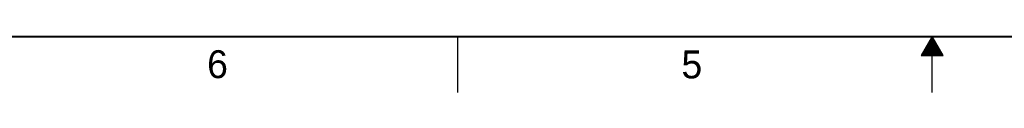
# Model space of a CAD drawing. Header units: inches. Extents: x 0 to 34, y 0 to 22.
# Tile 2 of 46: x 8.8 to 17.6, y 0 to 0.5. Entities that reach past the tile are written whole.
import ezdxf

# ---------------------------------------------------------------- set-up
doc = ezdxf.new("R2010")
doc.units = ezdxf.units.IN
doc.header["$LTSCALE"] = 1.87
doc.header["$MEASUREMENT"] = 0
doc.layers.get('0').update_dxf_attribs({"linetype": 'CONTINUOUS'})
doc.styles.get("Standard").update_dxf_attribs({"font": 'txt', "width": 0.8})

msp = doc.modelspace()

# ---------------------------------------------------------------- linework, layer by layer
at = {"color": 2, "linetype": 'CONTINUOUS'}
for p, q in [((12.75, 0), (12.75, 0.5)), ((17, 0.5), (16.902, 0.3303)), ((16.9712, 0.45), (17.0289, 0.45)), ((16.9769, 0.46), (17.0231, 0.46)), ((16.9827, 0.47), (17.0173, 0.47)), ((16.9885, 0.48), (17.0116, 0.48)), ((16.9942, 0.49), (17.0058, 0.49)), ((17.098, 0.3303), (17, 0.5)), ((17, 0), (17, 0.5)), ((16.9192, 0.36), (17.0808, 0.36)), ((16.925, 0.37), (17.0751, 0.37)), ((16.9307, 0.38), (17.0693, 0.38)), ((16.9365, 0.39), (17.0635, 0.39)), ((16.9423, 0.4), (17.0578, 0.4)), ((16.9481, 0.41), (17.052, 0.41)), ((16.9538, 0.42), (17.0462, 0.42)), ((16.9596, 0.43), (17.0404, 0.43)), ((16.9654, 0.44), (17.0347, 0.44)), ((16.902, 0.3303), (17.098, 0.3303)), ((16.9076, 0.34), (17.0924, 0.34)), ((16.9134, 0.35), (17.0866, 0.35))]:
    msp.add_line(p, q, dxfattribs=at)
at = {"color": 7, "linetype": 'CONTINUOUS', "const_width": 0.02}
msp.add_lwpolyline([(0.5, 0.5), (33.5, 0.5)], dxfattribs=at)

# ---------------------------------------------------------------- texts
at = {"color": 2, "linetype": 'CONTINUOUS'}
for s, p in [('6', (10.5033, 0.1284)), ('5', (14.754, 0.1262))]:
    msp.add_text(s, height=0.25, dxfattribs=at).set_placement(p)

doc.saveas('drawing.dxf')
